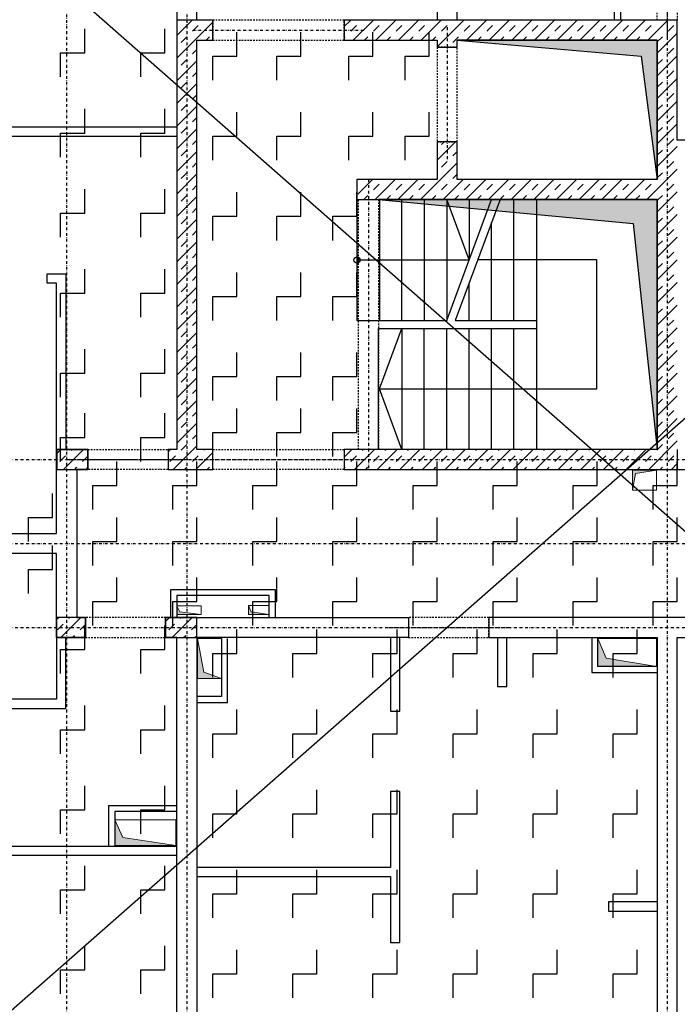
# Model space of a CAD drawing. Header units: millimetres. Extents: x -22500 to -4121, y -19317 to -14831.
# Tile 63 of 70: x -7155 to -6333, y -17736 to -16507. Entities that reach past the tile are written whole.
import ezdxf

# ---------------------------------------------------------------- set-up
doc = ezdxf.new("R2010")
doc.units = ezdxf.units.MM
doc.header["$LTSCALE"] = 10
doc.linetypes.add('MO', pattern=[0.7, 0.35, -0.17, 0.01, -0.17])
doc.linetypes.add('MP', pattern=[0.36, 0.2, -0.16])
for name, color, linetype in [('BA_szr', 1, 'Continuous'), ('BA_wym', 1, 'Continuous'), ('BD_lpm', 1, 'MP'), ('BD_osm', 1, 'MO'), ('BD_wic', 1, 'Continuous'), ('BD_wig', 3, 'Continuous'), ('BZ_P_prz', 4, 'Continuous')]:
    doc.layers.add(name, color=color, linetype=linetype)
doc.layers.add('Nowe_A-Przebicia_Nr_pióra__1', color=7, linetype='Continuous', lineweight=13)
doc.layers.add('Nowe_A-Przebicia_Nr_pióra__102', color=7, linetype='Continuous', lineweight=5, true_color=0xcccccc)
doc.styles.add('BIKWYM', font='bikromsw.shx', dxfattribs={"width": 0.6})
doc.dimstyles.new('BA_KR_100_cm', dxfattribs={"dimtxt": 25, "dimasz": 1.666667, "dimexe": 24, "dimexo": 0, "dimgap": 0, "dimtad": 0, "dimdec": 1, "dimrnd": 0.5, "dimzin": 9, "dimdsep": 46, "dimtxsty": 'BIKWYM', "dimblk": 'WYM-KR', "dimcen": 0, "dimdle": 20, "dimclrd": 256, "dimclre": 256, "dimclrt": 2, "dimadec": 0, "dimazin": 0, "dimtfac": 0.033333, "dimtdec": 1, "dimtmove": 0, "dimatfit": 3, "dimldrblk": 'WYM-KR', "dimfxl": 25, "dimfxlon": 1, "dimtvp": 0.8, "dimtolj": 1, "dimarcsym": 0})
pattern_1 = [(45, (-13097.88, -19554.582), (-14.142136, 14.142136), []), (45, (-13104.951, -19547.51), (-14.142136, 14.142136), [10, -10])]

# ---------------------------------------------------------------- blocks, each defined once
blk = doc.blocks.new('WYM-KR')
at = {"linetype": 'ByBlock'}
blk.add_line((11.52, 0), (-11.52, 0), dxfattribs=at)
at = {"color": 7, "linetype": 'ByBlock'}
blk.add_line((6.24, 6.24), (-6.24, -6.24), dxfattribs=at)
blk = doc.blocks.new('*D535')
at = {"layer": 'BA_wym', "lineweight": -2}
for p, q in [((-8094.4, -16152.2), (-8143.4, -16152.2)), ((-8119.4, -16153.9), (-8119.4, -18197.6)), ((-8094.4, -18199.2), (-8143.4, -18199.2))]:
    blk.add_line(p, q, dxfattribs=at)
at = {"layer": 'Defpoints', "color": 0}
for p in [(-6958.4, -16152.2), (-8119.4, -18199.2), (-7648.4, -18199.2)]:
    blk.add_point(p, dxfattribs=at)
at = {"layer": 'BA_wym', "lineweight": -2, "xscale": 1.666666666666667, "yscale": 1.666666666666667, "zscale": 1.666666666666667}
for p, rotation in [((-8119.4, -16152.2), 90), ((-8119.4, -18199.2), 270)]:
    blk.add_blockref('WYM-KR', p, dxfattribs=dict(at, rotation=rotation))
at = {"layer": 'BA_wym', "color": 2, "insert": (-8139.4, -17175.7), "char_height": 25, "attachment_point": 5, "rotation": 90, "style": 'BIKWYM'}
blk.add_mtext('\\A1;2047', dxfattribs=at)
blk = doc.blocks.new('*D568')
at = {"layer": 'BA_wym', "lineweight": -2}
for p, q in [((-7819.4, -18564.7), (-7819.4, -18628.7)), ((-4872.4, -18564.7), (-4872.4, -18628.7)), ((-7817.8, -18604.7), (-4874.1, -18604.7))]:
    blk.add_line(p, q, dxfattribs=at)
at = {"layer": 'Defpoints', "color": 0}
for p in [(-7819.4, -17100.7), (-4872.4, -17100.7), (-4872.4, -18604.7)]:
    blk.add_point(p, dxfattribs=at)
at = {"layer": 'BA_wym', "lineweight": -2, "xscale": 1.666666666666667, "yscale": 1.666666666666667, "zscale": 1.666666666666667, "rotation": 180}
blk.add_blockref('WYM-KR', (-7819.4, -18604.7), dxfattribs=at)
at = {"layer": 'BA_wym', "lineweight": -2, "xscale": 1.666666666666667, "yscale": 1.666666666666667, "zscale": 1.666666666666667}
blk.add_blockref('WYM-KR', (-4872.4, -18604.7), dxfattribs=at)
at = {"layer": 'BA_wym', "color": 2, "insert": (-6345.9, -18584.7), "char_height": 25, "attachment_point": 5, "style": 'BIKWYM'}
blk.add_mtext('\\A1;2947', dxfattribs=at)
blk = doc.blocks.new('*D636')
at = {"layer": 'BA_wym', "lineweight": -2}
for p, q in [((-8134.4, -16032.2), (-8183.4, -16032.2)), ((-8159.4, -16033.9), (-8159.4, -18197.6)), ((-8134.4, -18199.2), (-8183.4, -18199.2))]:
    blk.add_line(p, q, dxfattribs=at)
at = {"layer": 'Defpoints', "color": 0}
for p in [(-6964.4, -16032.2), (-8159.4, -18199.2), (-7648.4, -18199.2)]:
    blk.add_point(p, dxfattribs=at)
at = {"layer": 'BA_wym', "lineweight": -2, "xscale": 1.666666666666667, "yscale": 1.666666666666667, "zscale": 1.666666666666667}
for p, rotation in [((-8159.4, -16032.2), 90), ((-8159.4, -18199.2), 270)]:
    blk.add_blockref('WYM-KR', p, dxfattribs=dict(at, rotation=rotation))
at = {"layer": 'BA_wym', "color": 2, "insert": (-8179.4, -17115.7), "char_height": 25, "attachment_point": 5, "rotation": 90, "style": 'BIKWYM'}
blk.add_mtext('\\A1;2167', dxfattribs=at)

msp = doc.modelspace()

# ---------------------------------------------------------------- hatches: boundary and pattern name
at = {"layer": 'BA_szr'}
h = msp.add_hatch(dxfattribs=at)
h.set_pattern_fill('BIK_ZELBET', color=256, scale=100, angle=45, pattern_type=2)
h.set_pattern_definition(pattern_1)
h.paths.add_polyline_path([(-6958.43, -17043.23), (-6958.43, -17068.23), (-6913.43, -17068.23), (-6913.43, -17043.23), (-6933.43, -17043.23), (-6933.43, -16532.23), (-6913.43, -16532.23), (-6913.43, -16507.23), (-6933.43, -16507.23), (-6958.43, -16507.23)])
h = msp.add_hatch(dxfattribs=at)
h.set_pattern_fill('BIK_ZELBET', color=256, scale=100, angle=45, pattern_type=2)
h.set_pattern_definition(pattern_1)
h.paths.add_polyline_path([(-6749.43, -16532.23), (-6633.43, -16532.23), (-6633.43, -16541.23), (-6608.43, -16541.23), (-6608.43, -16532.23), (-6358.43, -16532.23), (-6358.43, -16706.23), (-6608.43, -16706.23), (-6608.43, -16659.23), (-6633.43, -16659.23), (-6633.47, -16706.23), (-6732.43, -16706.23), (-6732.43, -16731.23), (-6358.43, -16731.23), (-6358.43, -17043.23), (-6749.43, -17043.23), (-6749.43, -17068.23), (-6333.43, -17068.23), (-6333.43, -17043.23), (-6333.43, -16507.23), (-6358.43, -16507.23), (-6749.43, -16507.23)])
h = msp.add_hatch(dxfattribs=at)
h.set_pattern_fill('BIK_ZELBET', color=256, scale=100, angle=45, pattern_type=2)
h.set_pattern_definition([(45, (-18722.166, -18112.085), (-14.142136, 14.142136), []), (45, (-18729.237, -18105.014), (-14.142136, 14.142136), [10, -10])])
h.paths.add_polyline_path([(-7108.39, -17068.23), (-7069.39, -17068.23), (-7069.39, -17043.23), (-7108.39, -17043.23)])
h = msp.add_hatch(dxfattribs=at)
h.set_pattern_fill('BIK_ZELBET', color=256, scale=100, angle=45, pattern_type=2)
h.set_pattern_definition([(45, (-13097.88, -19554.582), (-14.142136, 14.142136), []), (45, (-13104.951, -19547.51), (-14.142136, 14.142136), [10, -10])])
h.paths.add_polyline_path([(-6969.39, -17068.23), (-6958.43, -17068.23), (-6958.43, -17043.23), (-6969.39, -17043.23)])
h = msp.add_hatch(dxfattribs=at)
h.set_pattern_fill('BIK_ZELBET', color=256, scale=100, angle=45, pattern_type=2)
h.set_pattern_definition([(45, (-18725.21, -18322.085), (-14.142136, 14.142136), []), (45, (-18732.282, -18315.014), (-14.142136, 14.142136), [10, -10])])
h.paths.add_polyline_path([(-7108.43, -17278.23), (-7072.43, -17278.23), (-7072.43, -17253.23), (-7108.43, -17253.23)])
h = msp.add_hatch(dxfattribs=at)
h.set_pattern_fill('BIK_ZELBET', color=256, scale=100, angle=45, pattern_type=2)
h.set_pattern_definition([(45, (-18586.21, -18322.085), (-14.142136, 14.142136), []), (45, (-18593.282, -18315.014), (-14.142136, 14.142136), [10, -10])])
h.paths.add_polyline_path([(-6972.43, -17278.23), (-6933.43, -17278.23), (-6933.43, -17253.23), (-6972.43, -17253.23)])
at = {"layer": 'BD_wic'}
h = msp.add_hatch(color=9, dxfattribs=at)
h.dxf.hatch_style = 1
h.paths.add_polyline_path([(-6608.43, -16532.23), (-6378.43, -16552.23), (-6358.43, -16706.23), (-6358.43, -16532.23)])
h = msp.add_hatch(color=9, dxfattribs=at)
h.dxf.hatch_style = 1
h.paths.add_polyline_path([(-6706.43, -16731.23), (-6388.43, -16761.23), (-6358.43, -17043.23), (-6358.43, -16731.23)])
at = {"layer": 'Nowe_A-Przebicia_Nr_pióra__102', "linetype": 'Continuous', "lineweight": 5, "true_color": 0xcccccc}
for points in [[(-6359.43, -17069.23), (-6389.43, -17069.23), (-6389.43, -17094.23), (-6385.77, -17073.23)], [(-6927.93, -17249.6), (-6958.43, -17249.6), (-6958.43, -17238.6), (-6954.73, -17245.9)], [(-6842.93, -17249.35), (-6868.93, -17249.35), (-6868.93, -17238.35), (-6865.52, -17245.94)], [(-6902.43, -17329.23), (-6932.43, -17329.23), (-6932.43, -17279.23), (-6924.61, -17321.41)], [(-6359.43, -17314.23), (-6432.47, -17314.23), (-6432.47, -17279.23), (-6422.25, -17304.02)], [(-6959.43, -17537.73), (-7035.93, -17537.73), (-7035.93, -17505.78), (-7025.95, -17527.74)]]:
    msp.add_hatch(color=254, dxfattribs=at).paths.add_polyline_path(points)

# ---------------------------------------------------------------- linework, layer by layer
at = {"layer": 'BD_lpm'}
for points in [[(-6333.43, -16228.23), (-6333.43, -16507.23), (-6358.43, -16507.23), (-6358.43, -16228.23), (-6333.43, -16228.23)], [(-6706.43, -16731.23), (-6706.43, -17043.23), (-6731.43, -17043.23), (-6731.43, -16731.23), (-6706.43, -16731.23)]]:
    msp.add_lwpolyline(points, dxfattribs=at)
for points in [[(-6913.43, -16532.23), (-6749.43, -16532.23), (-6749.43, -16507.23), (-6913.43, -16507.23)], [(-6633.43, -16659.23), (-6608.43, -16659.23), (-6608.43, -16541.23), (-6633.43, -16541.23)], [(-6969.39, -17068.23), (-7069.39, -17068.23), (-7069.39, -17043.23), (-6969.39, -17043.23)], [(-6749.43, -17068.23), (-6913.43, -17068.23), (-6913.43, -17043.23), (-6749.43, -17043.23)], [(-7072.43, -17278.23), (-6972.43, -17278.23), (-6972.43, -17253.23), (-7072.43, -17253.23)], [(-6668.93, -17278.23), (-6568.93, -17278.23), (-6568.93, -17253.23), (-6668.93, -17253.23)]]:
    msp.add_lwpolyline(points, close=True, dxfattribs=at)
at = {"layer": 'BD_osm', "color": 5}
for p, q in [((-6345.93, -16203.23), (-6345.93, -16532.23)), ((-6938.43, -16519.73), (-6724.43, -16519.73)), ((-6620.93, -16516.23), (-6620.93, -16684.23)), ((-6718.93, -16706.23), (-6718.93, -17068.23)), ((-7094.39, -17055.73), (-6944.39, -17055.73)), ((-6938.43, -17055.73), (-6724.43, -17055.73)), ((-7097.43, -17265.73), (-6947.43, -17265.73)), ((-6693.93, -17265.73), (-6543.93, -17265.73))]:
    msp.add_line(p, q, dxfattribs=at)
at = {"layer": 'BD_osm'}
for points in [[(-7095.93, -15492.23), (-7095.93, -18704.69)], [(-6945.93, -15492.23), (-6945.93, -18704.69)], [(-6345.93, -15492.23), (-6345.93, -18704.69)], [(-8259.43, -17055.73), (-4432.43, -17055.73)], [(-8259.43, -17160.73), (-4432.43, -17160.73)], [(-8259.43, -17265.73), (-4432.43, -17265.73)]]:
    msp.add_lwpolyline(points, dxfattribs=at)
at = {"layer": 'BD_wic', "color": 5}
for p, q in [((-8688.2, -19082.11), (-4120.79, -15067.9)), ((-4120.79, -19082.11), (-8688.2, -15067.9))]:
    msp.add_line(p, q, dxfattribs=at)
at = {"layer": 'BD_wic', "color": 8}
for points in [[(-6411.93, -16507.23), (-6411.93, -16478.73), (-6359.43, -16478.73)], [(-6359.43, -16486.23), (-6404.43, -16486.23), (-6404.43, -16507.23)], [(-6958.43, -16640.73), (-7230.43, -16640.73), (-7230.43, -16568.73), (-7241.93, -16568.73), (-7241.93, -16652.23), (-6958.43, -16652.23)], [(-7108.43, -17043.23), (-7108.43, -16835.73), (-7120.43, -16835.73), (-7120.43, -16824.23), (-7096.93, -16824.23), (-7096.93, -17043.23)], [(-6965.93, -17252.23), (-6965.93, -17218.23), (-6835.41, -17218.23), (-6835.41, -17252.23)], [(-6842.91, -17252.23), (-6842.91, -17225.73), (-6958.43, -17225.73), (-6958.43, -17252.23)], [(-7108.43, -17278.23), (-7108.43, -17355.23), (-7174.95, -17355.23), (-7174.95, -17366.73), (-7096.93, -17366.73), (-7096.93, -17278.23)], [(-6932.43, -17359.23), (-6894.93, -17359.23), (-6894.93, -17279.23)], [(-6902.43, -17279.23), (-6902.43, -17351.73), (-6932.43, -17351.73)], [(-6691.43, -17278.23), (-6691.43, -17370.23), (-6679.93, -17370.23), (-6679.93, -17278.23)], [(-6557.93, -17278.23), (-6557.93, -17339.23), (-6546.43, -17339.23), (-6546.43, -17278.23)], [(-6439.97, -17279.23), (-6439.97, -17321.73), (-6359.43, -17321.73)], [(-6359.43, -17314.23), (-6432.47, -17314.23), (-6432.47, -17279.23)], [(-6933.43, -17576.73), (-6691.43, -17576.73), (-6691.43, -17659.15), (-6679.93, -17659.15), (-6679.93, -17470.23), (-6691.43, -17470.23), (-6691.43, -17565.23), (-6933.43, -17565.23)], [(-7043.43, -17537.73), (-7043.43, -17487.73), (-6959.43, -17487.73)], [(-6959.43, -17495.23), (-7035.93, -17495.23), (-7035.93, -17537.73)], [(-6958.43, -17550.23), (-7202.93, -17550.23), (-7202.93, -17611.23), (-7214.43, -17611.23), (-7214.43, -17538.73), (-6958.43, -17538.73)], [(-6358.43, -17608.23), (-6419.44, -17608.23), (-6419.44, -17619.73), (-6358.43, -17619.73)]]:
    msp.add_lwpolyline(points, dxfattribs=at)
at = {"layer": 'BD_wic'}
for points in [[(-6608.43, -16532.23), (-6378.43, -16552.23), (-6358.43, -16706.23), (-6358.43, -16532.23), (-6608.43, -16532.23)], [(-6733.43, -16731.23), (-6733.43, -16882.23), (-6621.43, -16882.23), (-6565.43, -16731.23)], [(-6733.43, -16806.73), (-6593.43, -16806.73), (-6621.43, -16731.23), (-6621.43, -16882.23)], [(-6706.43, -16731.23), (-6388.43, -16761.23), (-6358.43, -17043.23), (-6358.43, -16731.23), (-6706.43, -16731.23)], [(-6705.43, -16731.23), (-6705.43, -16882.23)], [(-6677.43, -16882.23), (-6677.43, -16731.23)], [(-6649.43, -16731.23), (-6649.43, -16882.23)], [(-6554.77, -16731.23), (-6610.77, -16882.23), (-6509.43, -16882.23)], [(-6593.43, -16731.23), (-6593.43, -16806.73)], [(-6537.43, -16882.23), (-6537.43, -16731.23)], [(-6509.43, -16731.23), (-6509.43, -17043.23)], [(-6565.43, -16882.23), (-6565.43, -16759.99)], [(-6705.43, -16967.73), (-6677.43, -16892.23), (-6677.43, -17043.23), (-6705.43, -16967.73), (-6433.93, -16967.73), (-6433.93, -16806.73), (-6582.77, -16806.73)], [(-6593.43, -16882.23), (-6593.43, -16835.49)], [(-6706.43, -17043.23), (-6706.43, -16892.23), (-6509.43, -16892.23)], [(-6649.43, -17043.23), (-6649.43, -16892.23)], [(-6621.43, -17043.23), (-6621.43, -16892.23)], [(-6593.43, -17043.23), (-6593.43, -16892.23)], [(-6565.43, -17043.23), (-6565.43, -16892.23)], [(-6537.43, -17043.23), (-6537.43, -16892.23)]]:
    msp.add_lwpolyline(points, dxfattribs=at)
msp.add_circle((-6733.43, -16806.73), 3.75, dxfattribs=at)
at = {"layer": 'BD_wig'}
for points in [[(-6911.93, -16228.23), (-6911.93, -16203.23), (-6933.43, -16203.23), (-6933.43, -16152.23), (-6958.43, -16152.23), (-6958.43, -16203.23), (-7005.93, -16203.23), (-7005.93, -16228.23), (-6958.43, -16228.23), (-6958.43, -17043.23), (-6969.39, -17043.23), (-6969.39, -17068.23), (-6913.43, -17068.23), (-6913.43, -17043.23), (-6933.43, -17043.23), (-6933.43, -16532.23), (-6913.43, -16532.23), (-6913.43, -16507.23), (-6933.43, -16507.23), (-6933.43, -16228.23), (-6911.93, -16228.23)], [(-6122.43, -16228.23), (-6122.43, -16657.23), (-6333.43, -16657.23), (-6333.43, -16507.23), (-6608.43, -16507.23), (-6608.43, -16475.83)], [(-6633.43, -16475.83), (-6633.43, -16507.23), (-6749.43, -16507.23), (-6749.43, -16532.23), (-6633.43, -16532.23), (-6633.43, -16541.23), (-6608.43, -16541.23), (-6608.43, -16532.23), (-6358.43, -16532.23), (-6358.43, -16706.23), (-6608.43, -16706.23), (-6608.43, -16659.23), (-6633.43, -16659.23), (-6633.47, -16706.23), (-6733.43, -16706.23), (-6733.43, -16731.23), (-6358.43, -16731.23), (-6358.43, -17043.23), (-6749.43, -17043.23), (-6749.43, -17068.23), (-6266.44, -17068.23)], [(-6933.43, -16507.23), (-6958.43, -16507.23)], [(-6608.43, -16507.23), (-6633.43, -16507.23)], [(-7648.43, -17050.73), (-7623.43, -17050.73), (-7623.43, -17148.23), (-7108.43, -17148.23), (-7108.43, -17043.23), (-7069.39, -17043.23), (-7069.39, -17068.23), (-7083.43, -17068.23), (-7083.43, -17253.23), (-7072.43, -17253.23), (-7072.43, -17278.23), (-7108.43, -17278.23), (-7108.43, -17173.23), (-7623.43, -17173.23), (-7623.43, -17310.73), (-7648.43, -17310.73), (-7648.43, -17050.73)], [(-6333.43, -17043.23), (-6333.43, -17068.23)], [(-7025.93, -18028.23), (-7025.93, -18003.23), (-6958.43, -18003.23), (-6958.43, -17278.23), (-6972.43, -17278.23), (-6972.43, -17253.23), (-6668.93, -17253.23), (-6668.93, -17278.23), (-6933.43, -17278.23), (-6933.43, -18003.23), (-6895.94, -18003.23), (-6895.94, -18028.23), (-7025.93, -18028.23)], [(-6358.43, -18003.23), (-6405.93, -18003.23), (-6405.93, -18028.23), (-6285.93, -18028.23), (-6285.93, -18003.23), (-6333.43, -18003.23), (-6333.43, -17278.23), (-6052.93, -17278.23), (-6052.93, -17253.23), (-6568.93, -17253.23), (-6568.93, -17278.23), (-6358.43, -17278.23), (-6358.43, -18003.23)]]:
    msp.add_lwpolyline(points, dxfattribs=at)
for points in [[(-7108.39, -17068.23), (-7069.39, -17068.23), (-7069.39, -17043.23), (-7108.39, -17043.23)], [(-7108.43, -17278.23), (-7072.43, -17278.23), (-7072.43, -17253.23), (-7108.43, -17253.23)], [(-6972.43, -17278.23), (-6933.43, -17278.23), (-6933.43, -17253.23), (-6972.43, -17253.23)]]:
    msp.add_lwpolyline(points, close=True, dxfattribs=at)
at = {"layer": 'BZ_P_prz'}
for points in [[(-7103.43, -16578.23), (-7103.43, -16548.23), (-7073.43, -16548.23), (-7073.43, -16518.23)], [(-7003.43, -16578.23), (-7003.43, -16548.23), (-6973.43, -16548.23), (-6973.43, -16518.23)], [(-6913.44, -16582.23), (-6913.44, -16552.23), (-6883.44, -16552.23), (-6883.44, -16522.23)], [(-6833.44, -16582.23), (-6833.44, -16552.23), (-6803.44, -16552.23), (-6803.44, -16522.23)], [(-6743.44, -16582.23), (-6743.44, -16552.23), (-6713.44, -16552.23), (-6713.44, -16522.23)], [(-6673.44, -16582.23), (-6673.44, -16552.23), (-6643.44, -16552.23), (-6643.44, -16522.23)], [(-7103.43, -16678.23), (-7103.43, -16648.23), (-7073.43, -16648.23), (-7073.43, -16618.23)], [(-7003.43, -16678.23), (-7003.43, -16648.23), (-6973.43, -16648.23), (-6973.43, -16618.23)], [(-6913.44, -16682.23), (-6913.44, -16652.23), (-6883.44, -16652.23), (-6883.44, -16622.23)], [(-6833.44, -16682.23), (-6833.44, -16652.23), (-6803.44, -16652.23), (-6803.44, -16622.23)], [(-6743.44, -16682.23), (-6743.44, -16652.23), (-6713.44, -16652.23), (-6713.44, -16622.23)], [(-6673.44, -16682.23), (-6673.44, -16652.23), (-6643.44, -16652.23), (-6643.44, -16622.23)], [(-7103.43, -16778.23), (-7103.43, -16748.23), (-7073.43, -16748.23), (-7073.43, -16718.23)], [(-7003.43, -16778.23), (-7003.43, -16748.23), (-6973.43, -16748.23), (-6973.43, -16718.23)], [(-6913.44, -16782.23), (-6913.44, -16752.23), (-6883.44, -16752.23), (-6883.44, -16722.23)], [(-6833.44, -16782.23), (-6833.44, -16752.23), (-6803.44, -16752.23), (-6803.44, -16722.23)], [(-6763.44, -16782.23), (-6763.44, -16752.23), (-6733.44, -16752.23), (-6733.44, -16722.23)], [(-7103.43, -16878.23), (-7103.43, -16848.23), (-7073.43, -16848.23), (-7073.43, -16818.23)], [(-7003.43, -16878.23), (-7003.43, -16848.23), (-6973.43, -16848.23), (-6973.43, -16818.23)], [(-6913.44, -16882.23), (-6913.44, -16852.23), (-6883.44, -16852.23), (-6883.44, -16822.23)], [(-6833.44, -16882.23), (-6833.44, -16852.23), (-6803.44, -16852.23), (-6803.44, -16822.23)], [(-6763.44, -16882.23), (-6763.44, -16852.23), (-6733.44, -16852.23), (-6733.44, -16822.23)], [(-7103.43, -16978.23), (-7103.43, -16948.23), (-7073.43, -16948.23), (-7073.43, -16918.23)], [(-7003.43, -16978.23), (-7003.43, -16948.23), (-6973.43, -16948.23), (-6973.43, -16918.23)], [(-6913.44, -16982.23), (-6913.44, -16952.23), (-6883.44, -16952.23), (-6883.44, -16922.23)], [(-6833.44, -16982.23), (-6833.44, -16952.23), (-6803.44, -16952.23), (-6803.44, -16922.23)], [(-6763.44, -16982.23), (-6763.44, -16952.23), (-6733.44, -16952.23), (-6733.44, -16922.23)], [(-7103.43, -17058.23), (-7103.43, -17028.23), (-7073.43, -17028.23), (-7073.43, -16998.23)], [(-7003.43, -17058.23), (-7003.43, -17028.23), (-6973.43, -17028.23), (-6973.43, -16998.23)], [(-6913.44, -17052.23), (-6913.44, -17022.23), (-6883.44, -17022.23), (-6883.44, -16992.23)], [(-6833.44, -17052.23), (-6833.44, -17022.23), (-6803.44, -17022.23), (-6803.44, -16992.23)], [(-6763.44, -17052.23), (-6763.44, -17022.23), (-6733.44, -17022.23), (-6733.44, -16992.23)], [(-7063.43, -17118.23), (-7063.43, -17088.23), (-7033.43, -17088.23), (-7033.43, -17058.23)], [(-6963.43, -17118.23), (-6963.43, -17088.23), (-6933.43, -17088.23), (-6933.43, -17058.23)], [(-6863.43, -17118.23), (-6863.43, -17088.23), (-6833.43, -17088.23), (-6833.43, -17058.23)], [(-6763.43, -17118.23), (-6763.43, -17088.23), (-6733.43, -17088.23), (-6733.43, -17058.23)], [(-6663.43, -17118.23), (-6663.43, -17088.23), (-6633.43, -17088.23), (-6633.43, -17058.23)], [(-6563.43, -17118.23), (-6563.43, -17088.23), (-6533.43, -17088.23), (-6533.43, -17058.23)], [(-6463.43, -17118.23), (-6463.43, -17088.23), (-6433.43, -17088.23), (-6433.43, -17058.23)], [(-6363.43, -17118.23), (-6363.43, -17088.23), (-6333.43, -17088.23), (-6333.43, -17058.23)], [(-7143.43, -17158.23), (-7143.43, -17128.23), (-7113.43, -17128.23), (-7113.43, -17098.23)], [(-7063.43, -17188.23), (-7063.43, -17158.23), (-7033.43, -17158.23), (-7033.43, -17128.23)], [(-6963.43, -17188.23), (-6963.43, -17158.23), (-6933.43, -17158.23), (-6933.43, -17128.23)], [(-6863.43, -17188.23), (-6863.43, -17158.23), (-6833.43, -17158.23), (-6833.43, -17128.23)], [(-6763.43, -17188.23), (-6763.43, -17158.23), (-6733.43, -17158.23), (-6733.43, -17128.23)], [(-6663.43, -17188.23), (-6663.43, -17158.23), (-6633.43, -17158.23), (-6633.43, -17128.23)], [(-6563.43, -17188.23), (-6563.43, -17158.23), (-6533.43, -17158.23), (-6533.43, -17128.23)], [(-6463.43, -17188.23), (-6463.43, -17158.23), (-6433.43, -17158.23), (-6433.43, -17128.23)], [(-6363.43, -17188.23), (-6363.43, -17158.23), (-6333.43, -17158.23), (-6333.43, -17128.23)], [(-7143.43, -17223.23), (-7143.43, -17193.23), (-7113.43, -17193.23), (-7113.43, -17163.23)], [(-7063.43, -17263.23), (-7063.43, -17233.23), (-7033.43, -17233.23), (-7033.43, -17203.23)], [(-6963.43, -17263.23), (-6963.43, -17233.23), (-6933.43, -17233.23), (-6933.43, -17203.23)], [(-6863.43, -17263.23), (-6863.43, -17233.23), (-6833.43, -17233.23), (-6833.43, -17203.23)], [(-6763.43, -17263.23), (-6763.43, -17233.23), (-6733.43, -17233.23), (-6733.43, -17203.23)], [(-6663.43, -17263.23), (-6663.43, -17233.23), (-6633.43, -17233.23), (-6633.43, -17203.23)], [(-6563.43, -17263.23), (-6563.43, -17233.23), (-6533.43, -17233.23), (-6533.43, -17203.23)], [(-6463.43, -17263.23), (-6463.43, -17233.23), (-6433.43, -17233.23), (-6433.43, -17203.23)], [(-6363.43, -17263.23), (-6363.43, -17233.23), (-6333.43, -17233.23), (-6333.43, -17203.23)], [(-7103.43, -17323.23), (-7103.43, -17293.23), (-7073.43, -17293.23), (-7073.43, -17263.23)], [(-7003.43, -17323.23), (-7003.43, -17293.23), (-6973.43, -17293.23), (-6973.43, -17263.23)], [(-6913.43, -17328.23), (-6913.43, -17298.23), (-6883.43, -17298.23), (-6883.43, -17268.23)], [(-6813.43, -17328.23), (-6813.43, -17298.23), (-6783.43, -17298.23), (-6783.43, -17268.23)], [(-6713.43, -17328.23), (-6713.43, -17298.23), (-6683.43, -17298.23), (-6683.43, -17268.23)], [(-6613.43, -17328.23), (-6613.43, -17298.23), (-6583.43, -17298.23), (-6583.43, -17268.23)], [(-6513.43, -17328.23), (-6513.43, -17298.23), (-6483.43, -17298.23), (-6483.43, -17268.23)], [(-6413.43, -17328.23), (-6413.43, -17298.23), (-6383.43, -17298.23), (-6383.43, -17268.23)], [(-7103.43, -17423.23), (-7103.43, -17393.23), (-7073.43, -17393.23), (-7073.43, -17363.23)], [(-7003.43, -17423.23), (-7003.43, -17393.23), (-6973.43, -17393.23), (-6973.43, -17363.23)], [(-6913.43, -17428.23), (-6913.43, -17398.23), (-6883.43, -17398.23), (-6883.43, -17368.23)], [(-6813.43, -17428.23), (-6813.43, -17398.23), (-6783.43, -17398.23), (-6783.43, -17368.23)], [(-6713.43, -17428.23), (-6713.43, -17398.23), (-6683.43, -17398.23), (-6683.43, -17368.23)], [(-6613.43, -17428.23), (-6613.43, -17398.23), (-6583.43, -17398.23), (-6583.43, -17368.23)], [(-6513.43, -17428.23), (-6513.43, -17398.23), (-6483.43, -17398.23), (-6483.43, -17368.23)], [(-6413.43, -17428.23), (-6413.43, -17398.23), (-6383.43, -17398.23), (-6383.43, -17368.23)], [(-7103.43, -17523.23), (-7103.43, -17493.23), (-7073.43, -17493.23), (-7073.43, -17463.23)], [(-7003.43, -17523.23), (-7003.43, -17493.23), (-6973.43, -17493.23), (-6973.43, -17463.23)], [(-6913.43, -17528.23), (-6913.43, -17498.23), (-6883.43, -17498.23), (-6883.43, -17468.23)], [(-6813.43, -17528.23), (-6813.43, -17498.23), (-6783.43, -17498.23), (-6783.43, -17468.23)], [(-6713.43, -17528.23), (-6713.43, -17498.23), (-6683.43, -17498.23), (-6683.43, -17468.23)], [(-6613.43, -17528.23), (-6613.43, -17498.23), (-6583.43, -17498.23), (-6583.43, -17468.23)], [(-6513.43, -17528.23), (-6513.43, -17498.23), (-6483.43, -17498.23), (-6483.43, -17468.23)], [(-6413.43, -17528.23), (-6413.43, -17498.23), (-6383.43, -17498.23), (-6383.43, -17468.23)], [(-7103.43, -17623.23), (-7103.43, -17593.23), (-7073.43, -17593.23), (-7073.43, -17563.23)], [(-7003.43, -17623.23), (-7003.43, -17593.23), (-6973.43, -17593.23), (-6973.43, -17563.23)], [(-6913.43, -17628.23), (-6913.43, -17598.23), (-6883.43, -17598.23), (-6883.43, -17568.23)], [(-6813.43, -17628.23), (-6813.43, -17598.23), (-6783.43, -17598.23), (-6783.43, -17568.23)], [(-6713.43, -17628.23), (-6713.43, -17598.23), (-6683.43, -17598.23), (-6683.43, -17568.23)], [(-6613.43, -17628.23), (-6613.43, -17598.23), (-6583.43, -17598.23), (-6583.43, -17568.23)], [(-6513.43, -17628.23), (-6513.43, -17598.23), (-6483.43, -17598.23), (-6483.43, -17568.23)], [(-6413.43, -17628.23), (-6413.43, -17598.23), (-6383.43, -17598.23), (-6383.43, -17568.23)], [(-7103.43, -17723.23), (-7103.43, -17693.23), (-7073.43, -17693.23), (-7073.43, -17663.23)], [(-7003.43, -17723.23), (-7003.43, -17693.23), (-6973.43, -17693.23), (-6973.43, -17663.23)], [(-6913.43, -17728.23), (-6913.43, -17698.23), (-6883.43, -17698.23), (-6883.43, -17668.23)], [(-6813.43, -17728.23), (-6813.43, -17698.23), (-6783.43, -17698.23), (-6783.43, -17668.23)], [(-6713.43, -17728.23), (-6713.43, -17698.23), (-6683.43, -17698.23), (-6683.43, -17668.23)], [(-6613.43, -17728.23), (-6613.43, -17698.23), (-6583.43, -17698.23), (-6583.43, -17668.23)], [(-6513.43, -17728.23), (-6513.43, -17698.23), (-6483.43, -17698.23), (-6483.43, -17668.23)], [(-6413.43, -17728.23), (-6413.43, -17698.23), (-6383.43, -17698.23), (-6383.43, -17668.23)]]:
    msp.add_lwpolyline(points, dxfattribs=at)
at = {"layer": 'Nowe_A-Przebicia_Nr_pióra__1', "color": 7, "linetype": 'Continuous', "lineweight": 13}
for p, q in [((-6954.73, -17245.9), (-6958.43, -17238.6)), ((-6958.43, -17238.6), (-6927.93, -17238.6)), ((-6958.43, -17249.6), (-6958.43, -17238.6)), ((-6927.93, -17249.6), (-6954.73, -17245.9)), ((-6927.93, -17238.6), (-6927.93, -17249.6)), ((-6865.52, -17245.94), (-6868.93, -17238.35)), ((-6868.93, -17238.35), (-6842.93, -17238.35)), ((-6868.93, -17249.35), (-6868.93, -17238.35)), ((-6842.93, -17249.35), (-6865.52, -17245.94)), ((-6842.93, -17238.35), (-6842.93, -17249.35)), ((-6927.93, -17249.6), (-6958.43, -17249.6)), ((-6842.93, -17249.35), (-6868.93, -17249.35)), ((-6924.61, -17321.41), (-6932.43, -17279.23)), ((-6932.43, -17279.23), (-6902.43, -17279.23)), ((-6932.43, -17329.23), (-6932.43, -17279.23)), ((-6902.43, -17279.23), (-6902.43, -17329.23)), ((-6422.25, -17304.02), (-6432.47, -17279.23)), ((-6432.47, -17279.23), (-6359.43, -17279.23)), ((-6432.47, -17314.23), (-6432.47, -17279.23)), ((-6359.43, -17279.23), (-6359.43, -17314.23)), ((-6359.43, -17314.23), (-6422.25, -17304.02)), ((-6902.43, -17329.23), (-6924.61, -17321.41)), ((-6359.43, -17314.23), (-6432.47, -17314.23)), ((-6902.43, -17329.23), (-6932.43, -17329.23)), ((-7025.95, -17527.74), (-7035.93, -17505.78)), ((-7035.93, -17505.78), (-6959.43, -17505.78)), ((-7035.93, -17537.73), (-7035.93, -17505.78)), ((-6959.43, -17505.78), (-6959.43, -17537.73)), ((-6959.43, -17537.73), (-7025.95, -17527.74)), ((-6959.43, -17537.73), (-7035.93, -17537.73))]:
    msp.add_line(p, q, dxfattribs=at)
msp.add_lwpolyline([(-6359.43, -17069.23), (-6385.77, -17073.23), (-6389.43, -17094.23)], dxfattribs=at)
msp.add_lwpolyline([(-6389.43, -17094.23), (-6359.43, -17094.23), (-6359.43, -17069.23), (-6389.43, -17069.23)], close=True, dxfattribs=at)

# ---------------------------------------------------------------- dimensions: what is measured, and where the dimension line sits
at = {"layer": 'BA_wym'}
for base, p1, picture, middle in [((-8159.43, -18199.23), (-6964.44, -16032.23), '*D636', (-8179.43, -17115.73)), ((-8119.43, -18199.23), (-6958.43, -16152.23), '*D535', (-8139.43, -17175.73))]:
    dim = msp.add_linear_dim(base=base, p1=p1, p2=(-7648.43, -18199.23), angle=90, dimstyle='BA_KR_100_cm', override={"dimatfit": 1}, dxfattribs=at)
    dim.commit()
    dim.dimension.update_dxf_attribs({"geometry": picture, "text_midpoint": middle})
dim = msp.add_linear_dim(base=(-4872.43, -18604.69), p1=(-7819.43, -17100.73), p2=(-4872.43, -17100.73), dimstyle='BA_KR_100_cm', override={"dimatfit": 1, "dimfxl": 40}, dxfattribs=at)
dim.commit()
dim.dimension.update_dxf_attribs({"geometry": '*D568', "text_midpoint": (-6345.93, -18584.69)})

doc.saveas('drawing.dxf')
